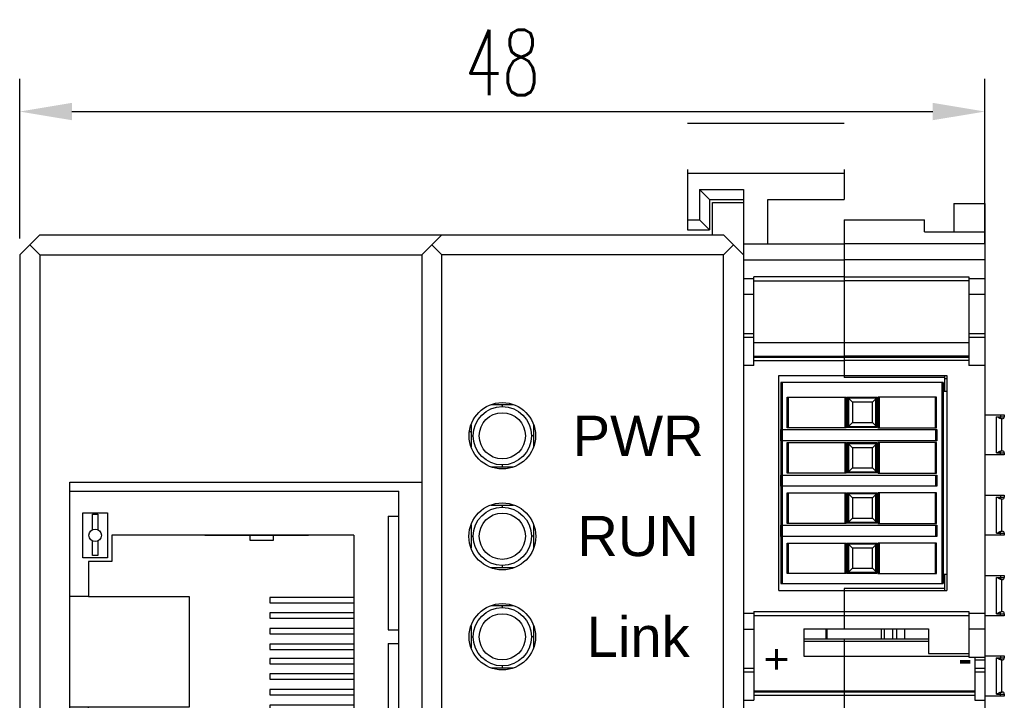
# Model space of a CAD drawing. Header units: millimetres. Extents: x -17166 to -11831, y -3240 to 204.
# Tile 4 of 6: x -11973 to -11924, y 170 to 204. Entities that reach past the tile are written whole.
import ezdxf

# ---------------------------------------------------------------- set-up
doc = ezdxf.new("R2010")
doc.units = ezdxf.units.MM
doc.layers.add('02___PRT_ALL_AXES', color=7, linetype='Continuous')
doc.layers.add('LAYER_97784', color=7, linetype='Continuous')
doc.layers.add('尺寸层', color=3, linetype='Continuous', lineweight=13)
doc.layers.add('轮廓线', color=7, linetype='Continuous', lineweight=30)
doc.styles.add('English', font='txt.shx', dxfattribs={"width": 0.67})
doc.styles.add('SIMPLEX', font='simplex.shx')
doc.styles.get("Standard").update_dxf_attribs({"font": 'simfang.ttf'})
doc.dimstyles.get("Standard").update_dxf_attribs({"dimscale": 10, "dimtxt": 0.18, "dimasz": 0.18, "dimexe": 0.18, "dimexo": 0.0625, "dimgap": 0.09, "dimtad": 1, "dimtoh": 1, "dimdsep": 46, "dimtxsty": 'Standard', "dimcen": 0.09, "dimadec": 0, "dimazin": 2, "dimtfac": 1, "dimtofl": 0, "dimtmove": 2, "dimatfit": 3, "dimfxl": 1, "dimtolj": 1, "dimtzin": 0, "dimarcsym": 0})

# ---------------------------------------------------------------- blocks, each defined once
blk = doc.blocks.new('1456451256')
at = {"color": 7, "linetype": 'Continuous'}
for p, q in [((-17401.82, -2767.243), (-17401.82, -2751.243)), ((-17401.82, -2751.243), (-17385.472, -2751.243)), ((-17385.472, -2767.243), (-17385.472, -2751.243)), ((-17385.989, -2752.497), (-17385.989, -2758.148)), ((-17385.989, -2752.497), (-17385.472, -2752.497)), ((-17387.697, -2753.434), (-17399.741, -2753.434)), ((-17399.741, -2753.434), (-17399.741, -2754.746)), ((-17395.12, -2753.434), (-17389.952, -2753.434)), ((-17392.875, -2753.434), (-17392.875, -2753.693)), ((-17391.7, -2753.693), (-17391.7, -2753.434)), ((-17387.697, -2753.434), (-17387.697, -2765.052)), ((-17392.875, -2753.693), (-17391.7, -2753.693)), ((-17399.948, -2754.746), (-17400.899, -2754.746)), ((-17400.899, -2754.746), (-17400.899, -2756.495)), ((-17399.741, -2754.746), (-17399.948, -2754.746)), ((-17400.899, -2756.495), (-17401.82, -2756.495)), ((-17400.899, -2756.495), (-17395.885, -2756.495)), ((-17395.885, -2756.495), (-17395.885, -2761.992)), ((-17387.697, -2756.54), (-17391.878, -2756.54)), ((-17391.878, -2756.54), (-17391.878, -2756.803)), ((-17391.878, -2756.803), (-17387.697, -2756.803)), ((-17387.697, -2757.299), (-17391.878, -2757.299)), ((-17391.878, -2757.299), (-17391.878, -2757.561)), ((-17391.878, -2757.561), (-17387.697, -2757.561)), ((-17387.697, -2758.081), (-17391.878, -2758.081)), ((-17391.878, -2758.081), (-17391.878, -2758.343)), ((-17391.878, -2758.343), (-17387.697, -2758.343)), ((-17385.989, -2758.148), (-17385.472, -2758.148)), ((-17387.697, -2758.862), (-17391.878, -2758.862)), ((-17391.878, -2758.862), (-17391.878, -2759.124)), ((-17385.989, -2758.82), (-17385.989, -2765.99)), ((-17385.989, -2758.82), (-17385.472, -2758.82)), ((-17391.878, -2759.124), (-17387.697, -2759.124)), ((-17387.697, -2759.575), (-17391.878, -2759.575)), ((-17391.878, -2759.575), (-17391.878, -2759.837)), ((-17391.878, -2759.837), (-17387.697, -2759.837)), ((-17387.697, -2760.333), (-17391.878, -2760.333)), ((-17391.878, -2760.333), (-17391.878, -2760.595)), ((-17391.878, -2760.595), (-17387.697, -2760.595)), ((-17387.697, -2761.115), (-17391.878, -2761.115)), ((-17391.878, -2761.115), (-17391.878, -2761.377)), ((-17391.878, -2761.377), (-17387.697, -2761.377)), ((-17387.697, -2761.896), (-17391.878, -2761.896)), ((-17391.878, -2761.896), (-17391.878, -2762.158)), ((-17400.899, -2761.992), (-17401.82, -2761.992)), ((-17400.899, -2763.741), (-17400.899, -2761.992)), ((-17395.885, -2761.992), (-17400.899, -2761.992)), ((-17391.878, -2762.158), (-17387.697, -2762.158)), ((-17399.948, -2763.741), (-17400.899, -2763.741)), ((-17399.741, -2763.741), (-17399.948, -2763.741)), ((-17399.741, -2765.052), (-17399.741, -2763.741)), ((-17392.875, -2765.052), (-17392.875, -2764.794)), ((-17392.875, -2764.794), (-17391.7, -2764.794)), ((-17391.7, -2764.794), (-17391.7, -2765.052)), ((-17389.952, -2765.052), (-17399.741, -2765.052)), ((-17387.697, -2765.052), (-17399.741, -2765.052)), ((-17385.989, -2765.99), (-17385.472, -2765.99)), ((-17401.82, -2767.243), (-17385.472, -2767.243))]:
    blk.add_line(p, q, dxfattribs=at)
for points in [[(-17401.185, -2752.329), (-17399.948, -2752.329), (-17399.948, -2754.557), (-17401.185, -2754.557)], [(-17401.185, -2766.157), (-17399.948, -2766.157), (-17399.948, -2763.929), (-17401.185, -2763.929)], [(-17401.185, -2766.279), (-17399.948, -2766.279), (-17399.948, -2764.052), (-17401.185, -2764.052)]]:
    blk.add_lwpolyline(points, close=True, dxfattribs=at)
for points in [[(-17400.691, -2753.159), (-17400.691, -2752.395), (-17400.441, -2752.395), (-17400.441, -2753.159)], [(-17400.441, -2753.728), (-17400.441, -2754.45), (-17400.691, -2754.45), (-17400.691, -2753.728)], [(-17400.441, -2764.759), (-17400.441, -2764.037), (-17400.691, -2764.037), (-17400.691, -2764.759)], [(-17400.691, -2764.881), (-17400.691, -2764.117), (-17400.441, -2764.117), (-17400.441, -2764.881)], [(-17400.691, -2765.328), (-17400.691, -2766.091), (-17400.441, -2766.091), (-17400.441, -2765.328)], [(-17400.441, -2765.45), (-17400.441, -2766.172), (-17400.691, -2766.172), (-17400.691, -2765.45)]]:
    blk.add_lwpolyline(points, dxfattribs=at)
for centre in [(-17400.566, -2753.443), (-17400.566, -2765.043), (-17400.566, -2765.165)]:
    blk.add_circle(centre, 0.311, dxfattribs=at)
blk = doc.blocks.new('456233')
at = {"color": 7, "linetype": 'Continuous'}
for p, q in [((-17178.747, -2745.843), (-17182.747, -2745.843)), ((-17178.747, -2745.843), (-17178.747, -2755.843)), ((-17178.597, -2746.293), (-17178.747, -2746.293)), ((-17178.597, -2755.393), (-17178.747, -2755.393)), ((-17182.747, -2755.843), (-17178.747, -2755.843))]:
    blk.add_line(p, q, dxfattribs=at)
at = {"layer": 'LAYER_97784', "color": 7, "linetype": 'Continuous'}
for p, q in [((-17182.747, -2745.843), (-17186.747, -2745.843)), ((-17186.747, -2745.843), (-17186.747, -2755.843)), ((-17186.428, -2746.577), (-17183.562, -2746.577)), ((-17186.428, -2748.093), (-17186.428, -2746.577)), ((-17183.562, -2746.577), (-17183.562, -2748.093)), ((-17179.065, -2746.577), (-17181.932, -2746.577)), ((-17181.932, -2746.577), (-17181.932, -2748.093)), ((-17179.065, -2748.093), (-17179.065, -2746.577)), ((-17183.562, -2748.093), (-17186.428, -2748.093)), ((-17181.932, -2748.093), (-17179.065, -2748.093)), ((-17186.428, -2748.835), (-17183.562, -2748.835)), ((-17186.428, -2750.351), (-17186.428, -2748.835)), ((-17183.562, -2748.835), (-17183.562, -2750.351)), ((-17179.065, -2748.835), (-17181.932, -2748.835)), ((-17181.932, -2748.835), (-17181.932, -2750.351)), ((-17179.065, -2750.351), (-17179.065, -2748.835)), ((-17183.562, -2750.351), (-17186.428, -2750.351)), ((-17181.932, -2750.351), (-17179.065, -2750.351)), ((-17186.428, -2751.335), (-17183.562, -2751.335)), ((-17186.428, -2752.851), (-17186.428, -2751.335)), ((-17183.562, -2751.335), (-17183.562, -2752.851)), ((-17179.065, -2751.335), (-17181.932, -2751.335)), ((-17181.932, -2751.335), (-17181.932, -2752.851)), ((-17179.065, -2752.851), (-17179.065, -2751.335)), ((-17183.562, -2752.851), (-17186.428, -2752.851)), ((-17181.932, -2752.851), (-17179.065, -2752.851)), ((-17186.428, -2753.835), (-17183.562, -2753.835)), ((-17186.428, -2755.351), (-17186.428, -2753.835)), ((-17183.562, -2753.835), (-17183.562, -2755.351)), ((-17179.065, -2753.835), (-17181.932, -2753.835)), ((-17181.932, -2753.835), (-17181.932, -2755.351)), ((-17179.065, -2755.351), (-17179.065, -2753.835)), ((-17183.562, -2755.351), (-17186.428, -2755.351)), ((-17181.932, -2755.351), (-17179.065, -2755.351)), ((-17186.747, -2755.843), (-17182.747, -2755.843))]:
    blk.add_line(p, q, dxfattribs=at)
for points in [[(-17183.467, -2746.577), (-17182.039, -2746.577), (-17182.039, -2748.083), (-17183.467, -2748.083)], [(-17186.747, -2748.187), (-17179.063, -2748.187), (-17179.063, -2748.74), (-17186.747, -2748.74)], [(-17183.467, -2748.835), (-17182.039, -2748.835), (-17182.039, -2750.341), (-17183.467, -2750.341)], [(-17186.747, -2750.445), (-17179.063, -2750.445), (-17179.063, -2750.998), (-17186.747, -2750.998)], [(-17183.467, -2751.335), (-17182.039, -2751.335), (-17182.039, -2752.841), (-17183.467, -2752.841)], [(-17186.747, -2752.945), (-17179.063, -2752.945), (-17179.063, -2753.498), (-17186.747, -2753.498)], [(-17183.467, -2753.835), (-17182.039, -2753.835), (-17182.039, -2755.341), (-17183.467, -2755.341)]]:
    blk.add_lwpolyline(points, close=True, dxfattribs=at)
blk = doc.blocks.new('4561323')
at = {"color": 7, "linetype": 'Continuous'}
for p, q in [((-16615.426, -2737.928), (-16619.426, -2737.928)), ((-16615.426, -2737.928), (-16615.426, -2747.928)), ((-16615.276, -2738.378), (-16615.426, -2738.378)), ((-16615.276, -2747.478), (-16615.426, -2747.478)), ((-16619.426, -2747.928), (-16615.426, -2747.928))]:
    blk.add_line(p, q, dxfattribs=at)
at = {"layer": 'LAYER_97784', "color": 7, "linetype": 'Continuous'}
for p, q in [((-16619.426, -2737.928), (-16623.426, -2737.928)), ((-16623.426, -2737.928), (-16623.426, -2747.928)), ((-16623.108, -2738.662), (-16620.241, -2738.662)), ((-16623.108, -2740.178), (-16623.108, -2738.662)), ((-16620.241, -2738.662), (-16620.241, -2740.178)), ((-16615.744, -2738.662), (-16618.611, -2738.662)), ((-16618.611, -2738.662), (-16618.611, -2740.178)), ((-16615.744, -2740.178), (-16615.744, -2738.662)), ((-16620.241, -2740.178), (-16623.108, -2740.178)), ((-16618.611, -2740.178), (-16615.744, -2740.178)), ((-16623.108, -2740.92), (-16620.241, -2740.92)), ((-16623.108, -2742.436), (-16623.108, -2740.92)), ((-16620.241, -2740.92), (-16620.241, -2742.436)), ((-16620.241, -2740.92), (-16620.241, -2742.436)), ((-16615.744, -2740.92), (-16618.611, -2740.92)), ((-16618.611, -2740.92), (-16618.611, -2742.436)), ((-16618.611, -2740.92), (-16618.611, -2742.436)), ((-16615.744, -2742.436), (-16615.744, -2740.92)), ((-16620.241, -2742.436), (-16623.108, -2742.436)), ((-16618.611, -2742.436), (-16615.744, -2742.436)), ((-16623.108, -2743.42), (-16620.241, -2743.42)), ((-16623.108, -2744.936), (-16623.108, -2743.42)), ((-16620.241, -2743.42), (-16620.241, -2744.936)), ((-16620.241, -2743.42), (-16620.241, -2744.936)), ((-16615.744, -2743.42), (-16618.611, -2743.42)), ((-16618.611, -2743.42), (-16618.611, -2744.936)), ((-16618.611, -2743.42), (-16618.611, -2744.936)), ((-16615.744, -2744.936), (-16615.744, -2743.42)), ((-16620.241, -2744.936), (-16623.108, -2744.936)), ((-16618.611, -2744.936), (-16615.744, -2744.936)), ((-16623.108, -2745.92), (-16620.241, -2745.92)), ((-16623.108, -2747.436), (-16623.108, -2745.92)), ((-16620.241, -2745.92), (-16620.241, -2747.436)), ((-16620.241, -2745.92), (-16620.241, -2747.436)), ((-16615.744, -2745.92), (-16618.611, -2745.92)), ((-16618.611, -2745.92), (-16618.611, -2747.436)), ((-16618.611, -2745.92), (-16618.611, -2747.436)), ((-16615.744, -2747.436), (-16615.744, -2745.92)), ((-16620.241, -2747.436), (-16623.108, -2747.436)), ((-16618.611, -2747.436), (-16615.744, -2747.436)), ((-16623.426, -2747.928), (-16619.426, -2747.928))]:
    blk.add_line(p, q, dxfattribs=at)
for points in [[(-16620.146, -2738.662), (-16618.718, -2738.662), (-16618.718, -2740.168), (-16620.146, -2740.168)], [(-16623.426, -2740.272), (-16615.743, -2740.272), (-16615.743, -2740.825), (-16623.426, -2740.825)], [(-16620.146, -2740.92), (-16618.718, -2740.92), (-16618.718, -2742.426), (-16620.146, -2742.426)], [(-16620.146, -2740.92), (-16618.718, -2740.92), (-16618.718, -2742.426), (-16620.146, -2742.426)], [(-16623.426, -2742.53), (-16615.743, -2742.53), (-16615.743, -2743.084), (-16623.426, -2743.084)], [(-16620.146, -2743.42), (-16618.718, -2743.42), (-16618.718, -2744.926), (-16620.146, -2744.926)], [(-16620.146, -2743.42), (-16618.718, -2743.42), (-16618.718, -2744.926), (-16620.146, -2744.926)], [(-16623.426, -2745.03), (-16615.743, -2745.03), (-16615.743, -2745.584), (-16623.426, -2745.584)], [(-16620.146, -2745.92), (-16618.718, -2745.92), (-16618.718, -2747.426), (-16620.146, -2747.426)], [(-16620.146, -2745.92), (-16618.718, -2745.92), (-16618.718, -2747.426), (-16620.146, -2747.426)]]:
    blk.add_lwpolyline(points, close=True, dxfattribs=at)
at = {"layer": '轮廓线'}
for p, q in [((-16620.132, -2738.712), (-16620.132, -2740.112)), ((-16620.132, -2738.712), (-16619.932, -2738.912)), ((-16618.732, -2738.712), (-16620.132, -2738.712)), ((-16620.132, -2738.712), (-16620.132, -2740.112)), ((-16620.132, -2738.712), (-16619.932, -2738.912)), ((-16618.732, -2738.712), (-16620.132, -2738.712)), ((-16620.059, -2738.662), (-16620.059, -2738.712)), ((-16618.932, -2738.912), (-16618.732, -2738.712)), ((-16618.932, -2738.912), (-16618.732, -2738.712)), ((-16618.732, -2740.162), (-16618.732, -2738.662)), ((-16619.932, -2738.912), (-16619.932, -2739.912)), ((-16618.932, -2738.912), (-16619.932, -2738.912)), ((-16619.932, -2738.912), (-16619.932, -2739.912)), ((-16618.932, -2738.912), (-16619.932, -2738.912)), ((-16618.932, -2739.912), (-16618.932, -2738.912)), ((-16618.932, -2739.912), (-16618.932, -2738.912)), ((-16619.932, -2739.912), (-16620.132, -2740.112)), ((-16619.932, -2739.912), (-16620.132, -2740.112)), ((-16620.132, -2740.112), (-16618.732, -2740.112)), ((-16620.132, -2740.112), (-16618.732, -2740.112)), ((-16620.059, -2740.162), (-16620.059, -2740.112)), ((-16620.059, -2740.162), (-16620.059, -2740.112)), ((-16619.932, -2739.912), (-16618.932, -2739.912)), ((-16619.932, -2739.912), (-16618.932, -2739.912)), ((-16618.732, -2740.112), (-16618.932, -2739.912)), ((-16618.732, -2740.112), (-16618.932, -2739.912)), ((-16620.132, -2740.97), (-16620.132, -2742.37)), ((-16620.132, -2740.97), (-16619.932, -2741.17)), ((-16618.732, -2740.97), (-16620.132, -2740.97)), ((-16620.132, -2740.97), (-16620.132, -2742.37)), ((-16620.132, -2740.97), (-16619.932, -2741.17)), ((-16618.732, -2740.97), (-16620.132, -2740.97)), ((-16620.059, -2740.92), (-16620.059, -2740.97)), ((-16619.932, -2741.17), (-16619.932, -2742.17)), ((-16618.932, -2741.17), (-16619.932, -2741.17)), ((-16619.932, -2741.17), (-16619.932, -2742.17)), ((-16618.932, -2741.17), (-16619.932, -2741.17)), ((-16618.932, -2741.17), (-16618.732, -2740.97)), ((-16618.932, -2741.17), (-16618.732, -2740.97)), ((-16618.932, -2742.17), (-16618.932, -2741.17)), ((-16618.932, -2742.17), (-16618.932, -2741.17)), ((-16618.732, -2742.42), (-16618.732, -2740.92)), ((-16619.932, -2742.17), (-16620.132, -2742.37)), ((-16619.932, -2742.17), (-16620.132, -2742.37)), ((-16619.932, -2742.17), (-16618.932, -2742.17)), ((-16619.932, -2742.17), (-16618.932, -2742.17)), ((-16618.732, -2742.37), (-16618.932, -2742.17)), ((-16618.732, -2742.37), (-16618.932, -2742.17)), ((-16620.132, -2742.37), (-16618.732, -2742.37)), ((-16620.132, -2742.37), (-16618.732, -2742.37)), ((-16620.059, -2742.42), (-16620.059, -2742.37)), ((-16620.059, -2742.42), (-16620.059, -2742.37)), ((-16620.132, -2743.47), (-16620.132, -2744.87)), ((-16620.132, -2743.47), (-16619.932, -2743.67)), ((-16618.732, -2743.47), (-16620.132, -2743.47)), ((-16620.132, -2743.47), (-16620.132, -2744.87)), ((-16620.132, -2743.47), (-16619.932, -2743.67)), ((-16618.732, -2743.47), (-16620.132, -2743.47)), ((-16620.059, -2743.42), (-16620.059, -2743.47)), ((-16619.932, -2743.67), (-16619.932, -2744.67)), ((-16618.932, -2743.67), (-16619.932, -2743.67)), ((-16619.932, -2743.67), (-16619.932, -2744.67)), ((-16618.932, -2743.67), (-16619.932, -2743.67)), ((-16618.932, -2743.67), (-16618.732, -2743.47)), ((-16618.932, -2743.67), (-16618.732, -2743.47)), ((-16618.932, -2744.67), (-16618.932, -2743.67)), ((-16618.932, -2744.67), (-16618.932, -2743.67)), ((-16618.732, -2744.92), (-16618.732, -2743.42)), ((-16619.932, -2744.67), (-16620.132, -2744.87)), ((-16619.932, -2744.67), (-16620.132, -2744.87)), ((-16619.932, -2744.67), (-16618.932, -2744.67)), ((-16619.932, -2744.67), (-16618.932, -2744.67)), ((-16618.732, -2744.87), (-16618.932, -2744.67)), ((-16618.732, -2744.87), (-16618.932, -2744.67)), ((-16620.132, -2744.87), (-16618.732, -2744.87)), ((-16620.132, -2744.87), (-16618.732, -2744.87)), ((-16620.059, -2744.92), (-16620.059, -2744.87)), ((-16620.059, -2744.92), (-16620.059, -2744.87)), ((-16620.132, -2745.97), (-16620.132, -2747.37)), ((-16620.132, -2745.97), (-16619.932, -2746.17)), ((-16618.732, -2745.97), (-16620.132, -2745.97)), ((-16620.132, -2745.97), (-16620.132, -2747.37)), ((-16620.132, -2745.97), (-16619.932, -2746.17)), ((-16618.732, -2745.97), (-16620.132, -2745.97)), ((-16620.059, -2745.92), (-16620.059, -2745.97)), ((-16619.932, -2746.17), (-16619.932, -2747.17)), ((-16618.932, -2746.17), (-16619.932, -2746.17)), ((-16619.932, -2746.17), (-16619.932, -2747.17)), ((-16618.932, -2746.17), (-16619.932, -2746.17)), ((-16618.932, -2746.17), (-16618.732, -2745.97)), ((-16618.932, -2746.17), (-16618.732, -2745.97)), ((-16618.932, -2747.17), (-16618.932, -2746.17)), ((-16618.932, -2747.17), (-16618.932, -2746.17)), ((-16618.732, -2747.42), (-16618.732, -2745.92)), ((-16619.932, -2747.17), (-16620.132, -2747.37)), ((-16619.932, -2747.17), (-16620.132, -2747.37)), ((-16619.932, -2747.17), (-16618.932, -2747.17)), ((-16619.932, -2747.17), (-16618.932, -2747.17)), ((-16618.732, -2747.37), (-16618.932, -2747.17)), ((-16618.732, -2747.37), (-16618.932, -2747.17)), ((-16620.132, -2747.37), (-16618.732, -2747.37)), ((-16620.132, -2747.37), (-16618.732, -2747.37)), ((-16620.059, -2747.42), (-16620.059, -2747.37)), ((-16620.059, -2747.42), (-16620.059, -2747.37))]:
    blk.add_line(p, q, dxfattribs=at)
blk = doc.blocks.new('*D36')
at = {"color": 0, "linetype": 'ByBlock', "lineweight": -2}
for p, q in [((-11973.16, 193.29), (-11973.16, 201.234)), ((-11925.16, 193.04), (-11925.16, 201.234)), ((-11970.56, 199.609), (-11927.76, 199.609))]:
    blk.add_line(p, q, dxfattribs=at)
at = {"color": 0}
for points in [[(-11970.56, 200.042), (-11970.56, 199.176), (-11973.16, 199.609)], [(-11927.76, 200.042), (-11927.76, 199.176), (-11925.16, 199.609)]]:
    blk.add_solid(points, dxfattribs=at)
at = {"layer": 'Defpoints', "color": 0}
for p in [(-11925.16, 199.609), (-11973.16, 192.477), (-11925.16, 192.227)]:
    blk.add_point(p, dxfattribs=at)
at = {"color": 3, "insert": (-11949.16, 202.046), "char_height": 3.25, "attachment_point": 5, "style": 'English'}
blk.add_mtext('\\A1;48', dxfattribs=at)

msp = doc.modelspace()

# ---------------------------------------------------------------- linework, layer by layer
at = {"color": 7, "linetype": 'Continuous'}
for p, q in [((-11932.16, 199.016), (-11939.96, 199.016)), ((-11939.96, 196.727), (-11939.96, 193.727)), ((-11932.16, 196.527), (-11939.96, 196.527)), ((-11932.16, 196.727), (-11932.16, 195.227)), ((-11939.36, 195.727), (-11937.16, 195.727)), ((-11939.36, 195.727), (-11938.86, 195.227)), ((-11939.36, 195.727), (-11939.36, 194.227)), ((-11938.86, 195.227), (-11937.16, 195.227)), ((-11938.86, 195.227), (-11938.86, 193.727)), ((-11938.71, 195.077), (-11937.16, 195.077)), ((-11938.71, 193.477), (-11938.71, 195.077)), ((-11935.96, 195.227), (-11932.16, 195.227)), ((-11926.71, 195.027), (-11925.16, 195.027)), ((-11926.71, 195.027), (-11926.71, 193.627)), ((-11925.16, 195.027), (-11925.16, 142.652)), ((-11939.96, 194.227), (-11939.36, 194.227)), ((-11939.36, 194.227), (-11938.86, 193.727)), ((-11932.16, 194.227), (-11928.16, 194.227)), ((-11932.16, 194.227), (-11932.16, 187.462)), ((-11928.16, 193.627), (-11928.16, 194.227)), ((-11972.16, 193.477), (-11973.16, 192.477)), ((-11972.16, 193.477), (-11938.16, 193.477)), ((-11952.16, 193.477), (-11953.16, 192.477)), ((-11939.96, 193.727), (-11938.86, 193.727)), ((-11937.16, 192.477), (-11938.16, 193.477)), ((-11928.16, 193.627), (-11925.16, 193.627)), ((-11972.16, 192.477), (-11972.66, 192.977)), ((-11952.66, 192.977), (-11952.16, 192.477)), ((-11937.66, 192.977), (-11938.16, 192.477)), ((-11925.16, 193.027), (-11932.16, 193.027)), ((-11973.16, 192.477), (-11973.16, 100.977)), ((-11972.16, 192.477), (-11953.16, 192.477)), ((-11972.16, 192.477), (-11972.16, 100.977)), ((-11953.16, 192.477), (-11953.16, 100.977)), ((-11938.16, 192.477), (-11952.16, 192.477)), ((-11952.16, 164.977), (-11952.16, 192.477)), ((-11938.16, 164.977), (-11938.16, 192.477)), ((-11937.16, 192.477), (-11937.16, 97.727)), ((-11925.16, 192.227), (-11932.16, 192.227)), ((-11932.16, 191.392), (-11925.96, 191.392)), ((-11925.96, 191.192), (-11932.16, 191.192)), ((-11925.96, 191.392), (-11925.96, 186.977)), ((-11925.96, 191.308), (-11925.16, 191.308)), ((-11925.16, 190.508), (-11925.96, 190.508)), ((-11925.96, 188.571), (-11925.16, 188.571)), ((-11932.16, 188.111), (-11925.96, 188.111)), ((-11925.96, 188.385), (-11925.16, 188.385)), ((-11925.96, 187.441), (-11932.16, 187.441)), ((-11932.16, 187.441), (-11932.16, 186.377)), ((-11925.96, 187.416), (-11932.16, 187.416)), ((-11932.16, 187.389), (-11925.96, 187.389)), ((-11925.96, 187.215), (-11932.16, 187.215)), ((-11925.16, 186.977), (-11925.96, 186.977)), ((-11932.16, 186.477), (-11927.06, 186.477)), ((-11927.16, 186.377), (-11932.16, 186.377)), ((-11927.31, 186.127), (-11931.31, 186.127)), ((-11927.31, 186.127), (-11927.31, 176.127)), ((-11927.16, 185.677), (-11927.16, 186.477)), ((-11927.16, 186.327), (-11927.06, 186.327)), ((-11927.06, 186.477), (-11927.06, 175.777)), ((-11927.16, 185.677), (-11927.31, 185.677)), ((-11949.708, 185.027), (-11948.611, 185.027)), ((-11925.16, 184.527), (-11924.198, 184.527)), ((-11924.591, 184.427), (-11924.198, 184.427)), ((-11924.591, 182.627), (-11924.591, 184.427)), ((-11924.381, 184.527), (-11924.381, 184.427)), ((-11924.298, 184.327), (-11924.339, 184.327)), ((-11924.318, 182.727), (-11924.318, 184.327)), ((-11924.198, 184.527), (-11924.198, 184.427)), ((-11950.71, 184.026), (-11950.71, 182.932)), ((-11947.61, 184.023), (-11947.61, 182.928)), ((-11924.591, 182.627), (-11924.198, 182.627)), ((-11924.381, 182.527), (-11924.381, 182.627)), ((-11924.339, 182.727), (-11924.298, 182.727)), ((-11924.198, 182.627), (-11924.198, 182.527)), ((-11924.198, 182.527), (-11925.16, 182.527)), ((-11949.708, 181.927), (-11948.612, 181.927)), ((-11949.61, 181.927), (-11949.61, 181.899)), ((-11948.71, 181.927), (-11948.71, 181.899)), ((-11970.66, 164.277), (-11970.66, 181.177)), ((-11970.66, 181.177), (-11953.16, 181.177)), ((-11925.16, 180.527), (-11924.198, 180.527)), ((-11924.591, 180.427), (-11924.198, 180.427)), ((-11924.591, 178.627), (-11924.591, 180.427)), ((-11924.381, 180.527), (-11924.381, 180.427)), ((-11924.298, 180.327), (-11924.339, 180.327)), ((-11924.318, 178.727), (-11924.318, 180.327)), ((-11924.198, 180.527), (-11924.198, 180.427)), ((-11949.722, 180.027), (-11948.597, 180.027)), ((-11949.61, 180.072), (-11949.61, 180.027)), ((-11948.71, 180.072), (-11948.71, 180.027)), ((-11950.71, 179.042), (-11950.71, 177.899)), ((-11947.61, 179.045), (-11947.61, 177.902)), ((-11924.339, 178.727), (-11924.298, 178.727)), ((-11924.198, 178.527), (-11925.16, 178.527)), ((-11924.591, 178.627), (-11924.198, 178.627)), ((-11924.381, 178.527), (-11924.381, 178.627)), ((-11924.198, 178.627), (-11924.198, 178.527)), ((-11949.744, 176.927), (-11948.575, 176.927)), ((-11949.61, 176.927), (-11949.61, 176.872)), ((-11948.71, 176.927), (-11948.71, 176.872)), ((-11927.16, 176.577), (-11927.31, 176.577)), ((-11927.16, 175.777), (-11927.16, 176.577)), ((-11925.16, 176.527), (-11924.198, 176.527)), ((-11924.591, 176.427), (-11924.198, 176.427)), ((-11924.591, 174.627), (-11924.591, 176.427)), ((-11924.381, 176.527), (-11924.381, 176.427)), ((-11924.298, 176.327), (-11924.339, 176.327)), ((-11924.318, 174.727), (-11924.318, 176.327)), ((-11924.198, 176.527), (-11924.198, 176.427)), ((-11935.41, 175.777), (-11927.06, 175.777)), ((-11927.16, 175.877), (-11932.16, 175.877)), ((-11932.16, 175.877), (-11932.16, 173.88)), ((-11931.31, 176.127), (-11927.31, 176.127)), ((-11949.708, 175.027), (-11948.611, 175.027)), ((-11949.61, 175.056), (-11949.61, 175.027)), ((-11948.71, 175.055), (-11948.71, 175.027)), ((-11937.16, 174.649), (-11936.66, 174.649)), ((-11936.66, 174.733), (-11925.96, 174.733)), ((-11936.66, 174.733), (-11936.66, 170.318)), ((-11936.66, 174.533), (-11925.96, 174.533)), ((-11925.96, 174.733), (-11925.96, 172.46)), ((-11925.96, 174.649), (-11925.16, 174.649)), ((-11924.198, 174.527), (-11925.16, 174.527)), ((-11924.591, 174.627), (-11924.198, 174.627)), ((-11924.381, 174.527), (-11924.381, 174.627)), ((-11924.339, 174.727), (-11924.298, 174.727)), ((-11924.198, 174.627), (-11924.198, 174.527)), ((-11950.71, 174.026), (-11950.71, 172.932)), ((-11947.61, 174.023), (-11947.61, 172.928)), ((-11937.16, 173.849), (-11936.66, 173.849)), ((-11934.16, 173.88), (-11927.96, 173.88)), ((-11934.16, 173.88), (-11934.16, 172.509)), ((-11933.06, 173.377), (-11933.06, 173.88)), ((-11933.001, 173.377), (-11933.001, 173.88)), ((-11930.318, 173.88), (-11930.318, 173.377)), ((-11930.177, 173.88), (-11930.177, 173.377)), ((-11929.76, 173.88), (-11929.76, 173.377)), ((-11929.56, 173.88), (-11929.56, 173.377)), ((-11929.16, 173.88), (-11929.16, 173.377)), ((-11927.96, 173.88), (-11927.96, 172.646)), ((-11925.16, 173.849), (-11925.96, 173.849)), ((-11934.16, 173.377), (-11927.96, 173.377)), ((-11932.16, 173.377), (-11932.16, 170.794)), ((-11934.16, 173.255), (-11927.96, 173.255)), ((-11934.16, 172.509), (-11925.96, 172.509)), ((-11927.96, 172.646), (-11925.96, 172.646)), ((-11925.96, 172.46), (-11925.16, 172.46)), ((-11925.66, 172.46), (-11925.66, 170.318)), ((-11925.16, 172.527), (-11924.198, 172.527)), ((-11924.591, 172.427), (-11924.198, 172.427)), ((-11924.591, 170.627), (-11924.591, 172.427)), ((-11924.381, 172.527), (-11924.381, 172.427)), ((-11924.198, 172.527), (-11924.198, 172.427)), ((-11949.708, 171.927), (-11948.612, 171.927)), ((-11949.61, 171.927), (-11949.61, 171.899)), ((-11948.71, 171.927), (-11948.71, 171.899)), ((-11937.16, 171.912), (-11936.66, 171.912)), ((-11925.66, 172.323), (-11925.16, 172.323)), ((-11925.66, 171.912), (-11925.16, 171.912)), ((-11924.298, 172.327), (-11924.339, 172.327)), ((-11924.318, 170.727), (-11924.318, 172.327)), ((-11937.16, 171.726), (-11936.66, 171.726)), ((-11925.66, 171.726), (-11925.16, 171.726)), ((-11936.66, 170.782), (-11925.66, 170.782)), ((-11925.66, 170.757), (-11936.66, 170.757)), ((-11925.66, 170.73), (-11936.66, 170.73)), ((-11925.66, 170.555), (-11936.66, 170.555)), ((-11932.16, 170.782), (-11932.16, 154.694)), ((-11924.198, 170.527), (-11925.16, 170.527)), ((-11924.591, 170.627), (-11924.198, 170.627)), ((-11924.381, 170.527), (-11924.381, 170.627)), ((-11924.339, 170.727), (-11924.298, 170.727)), ((-11924.198, 170.627), (-11924.198, 170.527)), ((-11937.16, 170.318), (-11936.66, 170.318)), ((-11925.66, 170.318), (-11925.16, 170.318))]:
    msp.add_line(p, q, dxfattribs=at)
for centre, radius in [((-11949.16, 183.477), 1.65), ((-11949.16, 183.477), 1.45), ((-11949.16, 183.477), 1.15), ((-11949.16, 178.472), 1.665), ((-11949.16, 178.477), 1.45), ((-11949.16, 178.477), 1.15), ((-11949.16, 173.477), 1.65), ((-11949.16, 173.477), 1.45), ((-11949.16, 173.477), 1.15)]:
    msp.add_circle(centre, radius, dxfattribs=at)
for centre, start, end in [((-11924.298, 184.427), 270, 0), ((-11924.298, 182.627), 0, 90), ((-11924.298, 180.427), 270, 0), ((-11924.298, 178.627), 0, 90), ((-11924.298, 176.427), 270, 0), ((-11924.298, 174.627), 0, 90), ((-11924.298, 172.427), 270, 0), ((-11924.298, 170.627), 0, 90)]:
    msp.add_arc(centre, 0.1, start, end, dxfattribs=at)
for points, start_tangent, end_tangent in [([(-11949.16, 184.927), (-11949.159, 184.966), (-11949.16, 184.983), (-11949.16, 184.998), (-11949.16, 185.01), (-11949.16, 185.019), (-11949.161, 185.022), (-11949.161, 185.025), (-11949.16, 185.027)], (0.065982, 0.997821), (1, 0)), ([(-11924.418, 184.344), (-11924.454, 184.361), (-11924.495, 184.381), (-11924.591, 184.427)], (-0.912631, 0.408784), (-0.913717, 0.40635)), ([(-11924.418, 184.344), (-11924.391, 184.38), (-11924.381, 184.427)], (0.784853, 0.619682), (0, 1)), ([(-11924.339, 184.327), (-11924.354, 184.328), (-11924.418, 184.344)], (-1, 0), (-0.912631, 0.408784)), ([(-11950.71, 183.477), (-11950.708, 183.478), (-11950.705, 183.478), (-11950.702, 183.478), (-11950.692, 183.477), (-11950.68, 183.477), (-11950.666, 183.477), (-11950.649, 183.477), (-11950.61, 183.477)], (0, 1), (0.997823, 0.065944)), ([(-11947.61, 183.477), (-11947.612, 183.476), (-11947.614, 183.476), (-11947.618, 183.477), (-11947.627, 183.477), (-11947.639, 183.477), (-11947.654, 183.477), (-11947.671, 183.477), (-11947.71, 183.477)], (0, -1), (-0.997823, -0.065944)), ([(-11924.591, 182.627), (-11924.495, 182.673), (-11924.454, 182.693), (-11924.418, 182.71)], (0.913717, 0.40635), (0.912631, 0.408784)), ([(-11924.418, 182.71), (-11924.393, 182.719), (-11924.339, 182.727)], (0.912631, 0.408784), (1, 0)), ([(-11924.381, 182.627), (-11924.391, 182.674), (-11924.418, 182.71)], (0, 1), (-0.784853, 0.619682)), ([(-11949.16, 182.027), (-11949.16, 181.988), (-11949.16, 181.971), (-11949.16, 181.956), (-11949.16, 181.944), (-11949.159, 181.935), (-11949.159, 181.932), (-11949.159, 181.929), (-11949.16, 181.927)], (-0.065982, -0.997821), (-1, 0)), ([(-11924.418, 180.344), (-11924.454, 180.361), (-11924.495, 180.381), (-11924.591, 180.427)], (-0.912631, 0.408784), (-0.913717, 0.40635)), ([(-11924.418, 180.344), (-11924.391, 180.38), (-11924.381, 180.427)], (0.784853, 0.619682), (0, 1)), ([(-11924.339, 180.327), (-11924.354, 180.328), (-11924.418, 180.344)], (-1, 0), (-0.912631, 0.408784)), ([(-11949.16, 179.927), (-11949.159, 179.966), (-11949.16, 179.983), (-11949.16, 179.998), (-11949.16, 180.01), (-11949.16, 180.019), (-11949.161, 180.022), (-11949.161, 180.025), (-11949.16, 180.027)], (0.065982, 0.997821), (1, 0)), ([(-11924.591, 178.627), (-11924.495, 178.673), (-11924.454, 178.693), (-11924.418, 178.71)], (0.913717, 0.40635), (0.912631, 0.408784)), ([(-11924.418, 178.71), (-11924.393, 178.719), (-11924.339, 178.727)], (0.912631, 0.408784), (1, 0)), ([(-11924.381, 178.627), (-11924.391, 178.674), (-11924.418, 178.71)], (0, 1), (-0.784853, 0.619682)), ([(-11950.71, 178.477), (-11950.708, 178.478), (-11950.705, 178.478), (-11950.702, 178.478), (-11950.692, 178.477), (-11950.68, 178.477), (-11950.666, 178.477), (-11950.649, 178.477), (-11950.61, 178.477)], (0, 1), (0.997823, 0.065944)), ([(-11947.61, 178.477), (-11947.612, 178.476), (-11947.614, 178.476), (-11947.618, 178.477), (-11947.627, 178.477), (-11947.639, 178.477), (-11947.654, 178.477), (-11947.671, 178.477), (-11947.71, 178.477)], (0, -1), (-0.997823, -0.065944)), ([(-11949.16, 177.027), (-11949.16, 176.988), (-11949.16, 176.971), (-11949.16, 176.956), (-11949.16, 176.944), (-11949.159, 176.935), (-11949.159, 176.932), (-11949.159, 176.929), (-11949.16, 176.927)], (-0.065982, -0.997821), (-1, 0)), ([(-11924.418, 176.344), (-11924.454, 176.361), (-11924.495, 176.381), (-11924.591, 176.427)], (-0.912631, 0.408784), (-0.913717, 0.40635)), ([(-11924.418, 176.344), (-11924.391, 176.38), (-11924.381, 176.427)], (0.784853, 0.619682), (0, 1)), ([(-11924.339, 176.327), (-11924.354, 176.328), (-11924.418, 176.344)], (-1, 0), (-0.912631, 0.408784)), ([(-11949.16, 174.927), (-11949.159, 174.966), (-11949.16, 174.983), (-11949.16, 174.998), (-11949.16, 175.01), (-11949.16, 175.019), (-11949.161, 175.022), (-11949.161, 175.025), (-11949.16, 175.027)], (0.065982, 0.997821), (1, 0)), ([(-11924.591, 174.627), (-11924.495, 174.673), (-11924.454, 174.693), (-11924.418, 174.71)], (0.913717, 0.40635), (0.912631, 0.408784)), ([(-11924.418, 174.71), (-11924.393, 174.719), (-11924.339, 174.727)], (0.912631, 0.408784), (1, 0)), ([(-11924.381, 174.627), (-11924.391, 174.674), (-11924.418, 174.71)], (0, 1), (-0.784853, 0.619682)), ([(-11950.71, 173.477), (-11950.708, 173.478), (-11950.705, 173.478), (-11950.702, 173.478), (-11950.692, 173.477), (-11950.68, 173.477), (-11950.666, 173.477), (-11950.649, 173.477), (-11950.61, 173.477)], (0, 1), (0.997823, 0.065944)), ([(-11947.61, 173.477), (-11947.612, 173.476), (-11947.614, 173.476), (-11947.618, 173.477), (-11947.627, 173.477), (-11947.639, 173.477), (-11947.654, 173.477), (-11947.671, 173.477), (-11947.71, 173.477)], (0, -1), (-0.997823, -0.065944)), ([(-11924.418, 172.344), (-11924.454, 172.361), (-11924.495, 172.381), (-11924.591, 172.427)], (-0.912631, 0.408784), (-0.913717, 0.40635)), ([(-11924.418, 172.344), (-11924.391, 172.38), (-11924.381, 172.427)], (0.784853, 0.619682), (0, 1)), ([(-11949.16, 172.027), (-11949.16, 171.988), (-11949.16, 171.971), (-11949.16, 171.956), (-11949.16, 171.944), (-11949.159, 171.935), (-11949.159, 171.932), (-11949.159, 171.929), (-11949.16, 171.927)], (-0.065982, -0.997821), (-1, 0)), ([(-11924.339, 172.327), (-11924.354, 172.328), (-11924.418, 172.344)], (-1, 0), (-0.912631, 0.408784)), ([(-11924.591, 170.627), (-11924.495, 170.673), (-11924.454, 170.693), (-11924.418, 170.71)], (0.913717, 0.40635), (0.912631, 0.408784)), ([(-11924.418, 170.71), (-11924.393, 170.719), (-11924.339, 170.727)], (0.912631, 0.408784), (1, 0)), ([(-11924.381, 170.627), (-11924.391, 170.674), (-11924.418, 170.71)], (0, 1), (-0.784853, 0.619682))]:
    msp.add_spline(points, degree=3, dxfattribs=dict(at, start_tangent=start_tangent, end_tangent=end_tangent))
at = {"layer": '02___PRT_ALL_AXES', "color": 7, "linetype": 'Continuous'}
for p, q in [((-11937.16, 195.727), (-11937.16, 192.474)), ((-11935.96, 193.027), (-11935.96, 195.227)), ((-11937.16, 193.027), (-11932.16, 193.027)), ((-11932.16, 193.027), (-11932.16, 187.462)), ((-11937.16, 192.227), (-11932.16, 192.227)), ((-11937.16, 191.308), (-11936.66, 191.308)), ((-11932.16, 191.392), (-11936.66, 191.392)), ((-11936.66, 186.977), (-11936.66, 191.392)), ((-11936.66, 191.192), (-11932.16, 191.192)), ((-11936.66, 190.508), (-11937.16, 190.508)), ((-11937.16, 188.571), (-11936.66, 188.571)), ((-11937.16, 188.385), (-11936.66, 188.385)), ((-11936.66, 188.111), (-11932.16, 188.111)), ((-11936.66, 187.441), (-11932.16, 187.441)), ((-11936.66, 187.416), (-11932.16, 187.416)), ((-11936.66, 187.389), (-11932.16, 187.389)), ((-11936.66, 187.215), (-11932.16, 187.215)), ((-11932.16, 187.441), (-11932.16, 186.477)), ((-11936.66, 186.977), (-11937.16, 186.977)), ((-11935.41, 186.477), (-11932.16, 186.477)), ((-11935.41, 175.777), (-11935.41, 186.477))]:
    msp.add_line(p, q, dxfattribs=at)
msp.add_arc((-11952.16, 185.177), 2.05, 312.2937, 315.1714, dxfattribs=at)
at = {"layer": 'LAYER_97784', "color": 7, "linetype": 'Continuous'}
for p, q in [((-11931.31, 186.127), (-11935.31, 186.127)), ((-11935.31, 186.127), (-11935.31, 176.127)), ((-11935.31, 176.127), (-11931.31, 176.127))]:
    msp.add_line(p, q, dxfattribs=at)

# ---------------------------------------------------------------- block references
at = {"color": 6}
for name, p in [('456233', (5251.437, 2931.97)), ('4561323', (4688.182, 2924.055)), ('1456451256', (5431.16, 2931.97)), ('1456451256', (5431.16, 2931.97))]:
    msp.add_blockref(name, p, dxfattribs=at)

# ---------------------------------------------------------------- texts
at = {"layer": '尺寸层', "char_height": 2, "width": 20.01586, "attachment_point": 5, "style": 'SIMPLEX'}
for s, insert in [('{\\fArial|b0|i0|c0|p34;PWR}', (-11942.406, 183.477)), ('{\\fArial|b0|i0|c0|p34;RUN}', (-11942.406, 178.477)), ('{\\fArial|b0|i0|c0|p34;Link}', (-11942.406, 173.477))]:
    msp.add_mtext(s, dxfattribs=dict(at, insert=insert))
at = {"layer": '轮廓线', "insert": (-11936.304, 171.742), "char_height": 1.5, "width": 2.23132, "attachment_point": 1, "rotation": 90, "style": 'SIMPLEX'}
msp.add_mtext('{\\fArial|b0|i0|c0|p34;+}', dxfattribs=at)
at = {"layer": '轮廓线', "insert": (-11926.488, 173.152), "char_height": 1.5, "width": 2.23132, "attachment_point": 1, "style": 'SIMPLEX'}
msp.add_mtext('{\\fArial|b0|i0|c0|p34;-}', dxfattribs=at)

# ---------------------------------------------------------------- dimensions: what is measured, and where the dimension line sits
at = {"color": 6}
dim = msp.add_linear_dim(base=(-11925.16, 199.609), p1=(-11973.16, 192.477), p2=(-11925.16, 192.227), dimstyle='Standard', override={"dimscale": 1.3, "dimtxt": 2.5, "dimasz": 2, "dimexe": 1.25, "dimexo": 0.625, "dimgap": 0.625, "dimtxsty": 'English', "dimcen": 6, "dimclrt": 3, "dimadec": 3, "dimtfac": 0.6, "dimtofl": 1, "dimtmove": 0, "dimtzin": 8, "dimarcsym": 1}, dxfattribs=at)
dim.commit()
dim.dimension.update_dxf_attribs({"geometry": '*D36', "text_midpoint": (-11949.16, 202.046)})

doc.saveas('drawing.dxf')
